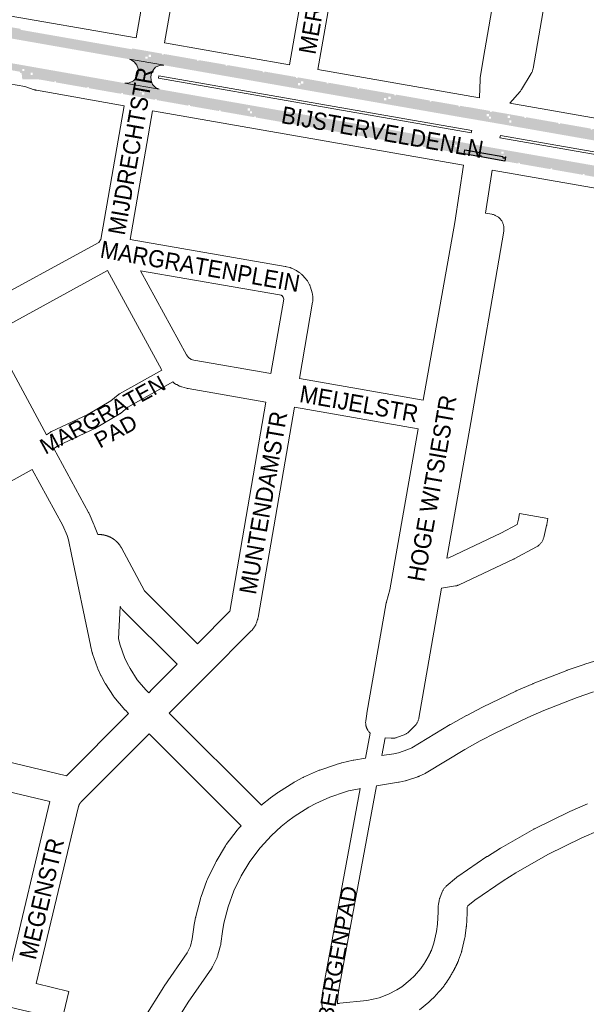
# Paper-space layout 'Layout1' of a CAD drawing. Header units: metres. Extents: x 123097 to 144122, y 392739 to 407589.
# Tile 81 of 256: x 127615 to 127870, y 399911 to 400354. Entities that reach past the tile are written whole.
import ezdxf
from ezdxf.enums import TextEntityAlignment as Align

# ---------------------------------------------------------------- set-up
doc = ezdxf.new("R2010")
doc.units = ezdxf.units.M
doc.header["$MEASUREMENT"] = 0
for name, color, linetype, lineweight in [('gs-anno-wegen algemeen tekst', 7, 'Continuous', 0), ('gs-knt-aanvullende hoofdweg', 7, 'Continuous', 0), ('gs-knt-fietspaden', 7, 'Continuous', 0), ('gs-knt-wegen algemeen', 7, 'Continuous', 0), ('ir-ARC-asfalt-hoofdwegen-te inspecteren', 5, 'Continuous', 0), ('ir-ARC-fietspaden naastliggend- te inspecteren', 1, 'Continuous', 0)]:
    doc.layers.add(name, color=color, linetype=linetype, lineweight=lineweight)
doc.styles.add('Style-Arial', font='arial.ttf')

psp = doc.layouts.get("Layout1")

# ---------------------------------------------------------------- hatches: boundary and pattern name
at = {"layer": 'ir-ARC-asfalt-hoofdwegen-te inspecteren', "linetype": 'Continuous', "lineweight": 13}
h = psp.add_hatch(color=5, dxfattribs=at)
h.paths.add_polyline_path([(127586.782, 400350.285, 0.8504518), (127586.769, 400351.201, -0.0366195), (127602.527, 400349.962), (127603.471, 400349.785), (127603.471, 400349.351), (127602.683, 400349.351), (127602.683, 400348.351), (127603.683, 400348.351), (127603.683, 400349.351), (127604.471, 400349.351), (127604.471, 400349.597), (127614.886, 400347.639), (127626.657, 400345.54), (127672.779, 400337.612), (127672.779, 400337.128), (127673.779, 400337.128), (127673.779, 400337.44), (127678.803, 400336.576), (127707.483, 400331.599), (127739.079, 400326.08), (127741.346, 400325.681), (127741.346, 400325.124), (127742.346, 400325.124), (127742.346, 400325.506), (127780.592, 400318.781), (127780.592, 400318.232), (127781.592, 400318.232), (127781.592, 400318.606), (127815.517, 400312.641), (127814.978, 400309.708), (127813.384, 400310.001), (127732.49, 400324.13), (127730.264, 400324.521), (127681.891, 400332.998), (127679.664, 400333.387), (127679.013, 400333.504), (127664.138, 400336.092), (127610.955, 400345.438), (127608.738, 400345.828), (127607.417, 400346.06), (127603.403, 400346.634), (127599.809, 400346.991), (127596.399, 400347.142), (127592.853, 400347.16), (127591.128, 400347.097), (127589.407, 400346.974), (127586.557, 400346.673), (127583.714, 400346.304), (127572.454, 400344.295), (127571.816, 400347.736), (127572.65, 400347.882), (127572.652, 400347.875), (127573.39, 400348.005), (127573.389, 400348.012), (127578.207, 400348.858), (127581.172, 400349.395)])
h.paths.add_polyline_path([(127671.333, 400336.272), (127671.333, 400337.272), (127672.333, 400337.272), (127672.333, 400336.272)], flags=16)
h.paths.add_polyline_path([(127778.657, 400317.626), (127778.657, 400318.626), (127779.657, 400318.626), (127779.657, 400317.626)], flags=16)
h.paths.add_polyline_path([(127739.971, 400324.335), (127739.971, 400325.335), (127740.971, 400325.335), (127740.971, 400324.335)], flags=16)
h = psp.add_hatch(color=5, dxfattribs=at)
h.paths.add_polyline_path([(127625.736, 400328.665, 0.0324086), (127621.307, 400329.091), (127620.691, 400329.097), (127620.691, 400330.018), (127619.691, 400330.018), (127619.691, 400329.106), (127615.755, 400329.144), (127615.72, 400329.436, 0.2853687), (127615.465, 400329.886), (127615.469, 400329.914), (127615.337, 400329.934, 0.0046228), (127615.328, 400329.936), (127614.863, 400330.006), (127614.932, 400330.468), (127583.4, 400336.067, 0.0433447), (127575.543, 400336.72), (127571.823, 400336.583), (127571.659, 400340.369), (127573.958, 400340.384), (127577.459, 400340.112), (127580.407, 400339.696), (127606.989, 400335.031), (127609.206, 400334.643), (127662.019, 400325.348, 0.0106399), (127662.259, 400325.332), (127677.504, 400322.602), (127677.342, 400322.682, 0.0084773), (127677.51, 400322.632), (127677.923, 400322.534), (127679.783, 400322.207), (127728.46, 400313.653), (127729.55, 400313.461), (127730.671, 400313.265), (127811.457, 400299.118), (127813.105, 400298.829), (127812.628, 400296.289), (127811.632, 400296.289), (127811.632, 400296.084), (127768.029, 400303.685), (127768.029, 400304.235), (127767.029, 400304.235), (127767.029, 400303.859), (127728.992, 400310.49), (127719.305, 400312.197), (127719.305, 400312.713), (127718.305, 400312.713), (127718.305, 400312.373), (127676.989, 400319.655), (127670.834, 400320.74), (127670.834, 400321.194), (127669.834, 400321.194), (127669.834, 400320.916), (127669.374, 400320.997)])
h.paths.add_polyline_path([(127582.195, 400336.647), (127581.207, 400336.803), (127581.363, 400337.791), (127582.351, 400337.635)], flags=16)
h.paths.add_polyline_path([(127615.97, 400330.759), (127615.97, 400331.759), (127616.97, 400331.759), (127616.97, 400330.759)], flags=16)
h.paths.add_polyline_path([(127668.686, 400321.54), (127668.686, 400322.54), (127669.686, 400322.54), (127669.686, 400321.54)], flags=16)
h.paths.add_polyline_path([(127810.441, 400296.636), (127810.441, 400297.636), (127811.441, 400297.636), (127811.441, 400296.636)], flags=16)
h.paths.add_polyline_path([(127765.807, 400304.342), (127765.807, 400305.342), (127766.807, 400305.342), (127766.807, 400304.342)], flags=16)
h.paths.add_polyline_path([(127717.285, 400312.942), (127717.285, 400313.942), (127718.285, 400313.942), (127718.285, 400312.942)], flags=16)
psp.add_hatch(color=5, dxfattribs=at).paths.add_polyline_path([(127662.043, 400325.371), (127677.504, 400322.602), (127675.85, 400323.425), (127674.59, 400324.775), (127673.883, 400326.482), (127673.82, 400328.328), (127673.882, 400328.75), (127673.944, 400329.173), (127674.603, 400331.022), (127675.924, 400332.474), (127677.703, 400333.305), (127679.664, 400333.387), (127679.013, 400333.504), (127664.138, 400336.092), (127664.672, 400335.913), (127666.277, 400334.937), (127667.458, 400333.475), (127668.075, 400331.701), (127668.057, 400329.822), (127667.317, 400327.914), (127665.928, 400326.41), (127664.084, 400325.521)], flags=0)
h = psp.add_hatch(color=5, dxfattribs=at)
h.paths.add_polyline_path([(127824.734, 400310.414), (127825.734, 400310.414), (127825.734, 400310.921), (127836.257, 400309.089), (127836.599, 400311.068), (127836.831, 400311.027), (127838.982, 400310.646), (127838.645, 400308.693), (127838.121, 400305.707), (127838.054, 400305.719), (127835.532, 400306.173), (127833.443, 400306.551), (127818.035, 400309.213), (127815.614, 400309.624), (127815.144, 400309.678), (127814.978, 400309.708), (127815.517, 400312.641), (127815.871, 400314.616), (127815.884, 400314.686), (127818.259, 400314.262), (127817.906, 400312.284), (127824.734, 400311.095)])
h.paths.add_polyline_path([(127825.75, 400309.324), (127826.75, 400309.324), (127826.75, 400310.324), (127825.75, 400310.324)], flags=16)
h.paths.add_polyline_path([(127834.869, 400307.545), (127835.869, 400307.545), (127835.869, 400308.545), (127834.869, 400308.545)], flags=16)
at = {"layer": 'ir-ARC-asfalt-hoofdwegen-te inspecteren', "linetype": 'Continuous', "lineweight": 13, "extrusion": (0, 0, -1)}
h = psp.add_hatch(color=5, dxfattribs=at)
h.paths.add_polyline_path([(-128047.677, 400270.697, 0.0054175), (-128062.736, 400266.936, 0.0077665), (-128078.416, 400262.71), (-128077.605, 400259.831), (-128073.499, 400260.988), (-128064.499, 400263.439, -0.0081341), (-128035.112, 400270.428), (-128034.915, 400270.489, -0.0096994), (-128005.84, 400276.361), (-128003.155, 400276.836), (-128000, 400277.387), (-127938.238, 400288.176), (-127909.704, 400293.142), (-127838.121, 400305.707), (-127838.645, 400308.693), (-127880.577, 400301.31), (-127880.577, 400300.791), (-127881.577, 400300.791), (-127881.577, 400301.134), (-127898.945, 400298.076), (-127932.05, 400292.316), (-127958.067, 400287.748), (-127984.137, 400283.227), (-128000, 400280.422), (-128005.597, 400279.432, 0.0054589), (-128024.388, 400275.76), (-128033.938, 400273.706), (-128043.497, 400271.68, 0.0011399), (-128046.677, 400270.935), (-128046.677, 400270.089), (-128047.677, 400270.089)])
h.paths.add_polyline_path([(-127926.015, 400292.052), (-127926.015, 400293.052), (-127925.015, 400293.052), (-127925.015, 400292.052)], flags=16)
h.paths.add_polyline_path([(-127968.223, 400284.986), (-127968.223, 400285.986), (-127967.223, 400285.986), (-127967.223, 400284.986)], flags=16)
h.paths.add_polyline_path([(-127885.001, 400299.324), (-127885.001, 400300.324), (-127884.001, 400300.324), (-127884.001, 400299.324)], flags=16)
h.paths.add_polyline_path([(-128005.902, 400278.259), (-128005.902, 400279.259), (-128004.902, 400279.259), (-128004.902, 400278.259)], flags=16)
at = {"layer": 'ir-ARC-asfalt-hoofdwegen-te inspecteren', "linetype": 'Continuous', "lineweight": 13}
h = psp.add_hatch(color=5, dxfattribs=at)
h.paths.add_polyline_path([(127835.276, 400289.814), (127834.384, 400289.974), (127832.916, 400290.238), (127833.262, 400292.166), (127833.008, 400292.211), (127833.008, 400292.692), (127832.008, 400292.692), (127832.008, 400292.389), (127814.945, 400295.417), (127814.627, 400293.513), (127812.223, 400293.913), (127812.453, 400295.289), (127812.632, 400295.289), (127812.632, 400296.289), (127812.628, 400296.289), (127813.105, 400298.829), (127813.635, 400298.73), (127815.691, 400298.347), (127831.62, 400295.542), (127833.592, 400295.192), (127836.083, 400294.749), (127836.143, 400294.738), (127835.62, 400291.77)])
h.paths.add_polyline_path([(127831.33, 400293.57), (127831.33, 400294.57), (127832.33, 400294.57), (127832.33, 400293.57)], flags=16)
h = psp.add_hatch(color=5, dxfattribs=at)
h.paths.add_polyline_path([(128044.84, 400253.778, 0.0036527), (128033.56, 400256.388, 0.0094071), (128005.404, 400262.086), (128005.319, 400262.101), (128005.319, 400262.595), (128004.319, 400262.595), (128004.319, 400262.277), (128000, 400263.035), (127965.628, 400269.071), (127965.628, 400269.582), (127964.628, 400269.582), (127964.628, 400269.247), (127922.827, 400276.587), (127922.827, 400276.946), (127921.827, 400276.946), (127921.827, 400276.763), (127921.536, 400276.814), (127882.073, 400283.684), (127882.073, 400284.184), (127881.073, 400284.184), (127881.073, 400283.858), (127835.62, 400291.77), (127836.143, 400294.738), (127907.606, 400282.234, 0.0316685), (127909.356, 400281.988), (127935.454, 400277.404, 0.0078397), (127935.918, 400277.309), (128000, 400266.072), (128001.201, 400265.861), (128003.926, 400265.383), (128005.892, 400265.038, -0.0104696), (128034.145, 400259.308, -0.0089397), (128063.355, 400252.196), (128076.162, 400248.702), (128075.281, 400245.762), (128062.685, 400249.293, 0.0054806), (128045.84, 400253.539), (128045.84, 400254.141), (128044.84, 400254.141)])
h.paths.add_polyline_path([(127963.205, 400269.938), (127963.205, 400270.938), (127964.205, 400270.938), (127964.205, 400269.938)], flags=16)
h.paths.add_polyline_path([(127877.922, 400284.772), (127877.922, 400285.772), (127878.922, 400285.772), (127878.922, 400284.772)], flags=16)
h.paths.add_polyline_path([(127920.462, 400277.929), (127920.462, 400278.929), (127921.462, 400278.929), (127921.462, 400277.929)], flags=16)
h.paths.add_polyline_path([(128001.655, 400263.303), (128001.655, 400264.303), (128002.655, 400264.303), (128002.655, 400263.303)], flags=16)
h.paths.add_polyline_path([(128042.029, 400254.953), (128042.029, 400255.953), (128043.029, 400255.953), (128043.029, 400254.953)], flags=16)
at = {"layer": 'ir-ARC-fietspaden naastliggend- te inspecteren', "linetype": 'Continuous', "lineweight": 30}
h = psp.add_hatch(color=1, dxfattribs=at)
h.paths.add_polyline_path([(127602.527, 400349.962, 0.0366195), (127586.769, 400351.201), (127586.872, 400353.36), (127586.938, 400353.361), (127589.293, 400353.381), (127594.223, 400353.128), (127595.07, 400353.085), (127596.604, 400352.908), (127601.709, 400352.106), (127601.929, 400352.071), (127603.536, 400351.789), (127615.216, 400349.748), (127615.161, 400349.329), (127665.332, 400340.557), (127665.401, 400340.952), (127679.185, 400338.535), (127678.816, 400338.6), (127678.747, 400338.206), (127679.485, 400338.076), (127679.554, 400338.47), (127679.185, 400338.535), (127685.648, 400337.428), (127692.131, 400336.277), (127695.127, 400335.734), (127702.082, 400334.544), (127704.063, 400334.206), (127707.458, 400333.604), (127707.388, 400333.211), (127708.126, 400333.08), (127708.196, 400333.473), (127711.533, 400332.882), (127719.29, 400331.533), (127720.311, 400331.356), (127727.763, 400330.049), (127729.762, 400329.703), (127739.042, 400328.096), (127738.974, 400327.702), (127739.713, 400327.574), (127739.781, 400327.967), (127751.286, 400325.936), (127752.756, 400325.677), (127752.882, 400325.655), (127752.813, 400325.262), (127753.552, 400325.132), (127753.621, 400325.526), (127760.225, 400324.37), (127768.214, 400322.954), (127768.973, 400322.82), (127776.441, 400321.52), (127778.456, 400321.162), (127783.305, 400320.301), (127783.235, 400319.907), (127783.973, 400319.776), (127784.043, 400320.169), (127783.674, 400320.235), (127786.309, 400319.807), (127793.799, 400318.481), (127795.787, 400318.124), (127799.542, 400317.45), (127799.173, 400317.516), (127799.102, 400317.123), (127799.84, 400316.99), (127799.911, 400317.384), (127799.542, 400317.45), (127803.127, 400316.837), (127804.181, 400316.657), (127811.646, 400315.356), (127812.008, 400315.293), (127811.939, 400314.899), (127812.677, 400314.769), (127812.746, 400315.163), (127815.871, 400314.616), (127815.517, 400312.641), (127781.592, 400318.606), (127781.592, 400319.232), (127780.592, 400319.232), (127780.592, 400318.781), (127742.346, 400325.506), (127742.346, 400326.124), (127741.346, 400326.124), (127741.346, 400325.681), (127739.079, 400326.08), (127707.483, 400331.599), (127678.803, 400336.576), (127673.779, 400337.44), (127673.779, 400338.128), (127672.779, 400338.128), (127672.779, 400337.612), (127626.657, 400345.54), (127614.886, 400347.639), (127604.471, 400349.597), (127604.471, 400350.351), (127603.471, 400350.351), (127603.471, 400349.785)])
h.paths.add_polyline_path([(127724.749, 400330.171), (127724.011, 400330.301), (127724.08, 400330.695), (127724.818, 400330.565)], flags=16)
h.paths.add_polyline_path([(127695.182, 400335.314), (127694.444, 400335.449), (127694.516, 400335.842), (127695.254, 400335.708)], flags=16)
h.paths.add_polyline_path([(127767.345, 400322.7), (127766.607, 400322.831), (127766.677, 400323.225), (127767.415, 400323.093)], flags=16)
h = psp.add_hatch(color=1, dxfattribs=at)
h.paths.add_polyline_path([(127625.385, 400326.692, 0.0444844), (127621.157, 400327.124), (127617.671, 400327.093), (127617.67, 400327.099), (127617.551, 400327.092), (127617.546, 400327.092), (127616.134, 400327.009), (127616.009, 400326.995), (127615.755, 400329.144), (127619.691, 400329.106), (127619.691, 400329.018), (127620.691, 400329.018), (127620.691, 400329.097), (127621.307, 400329.091, -0.0324086), (127625.736, 400328.665), (127669.374, 400320.997), (127669.834, 400320.916), (127669.834, 400320.194), (127670.834, 400320.194), (127670.834, 400320.74), (127676.989, 400319.655), (127718.305, 400312.373), (127718.305, 400311.713), (127719.305, 400311.713), (127719.305, 400312.197), (127728.992, 400310.49), (127767.029, 400303.859), (127767.029, 400303.235), (127768.029, 400303.235), (127768.029, 400303.685), (127811.632, 400296.084), (127811.632, 400295.289), (127812.453, 400295.289), (127812.223, 400293.913), (127809.615, 400294.348), (127809.597, 400294.351), (127809.717, 400294.331), (127809.783, 400294.726), (127809.043, 400294.849), (127808.979, 400294.465), (127807.875, 400294.667), (127796.049, 400296.715), (127796.118, 400297.109), (127795.379, 400297.237), (127795.311, 400296.844), (127790.531, 400297.686), (127782.415, 400299.114), (127780.426, 400299.464), (127764.271, 400302.293), (127764.34, 400302.686), (127763.602, 400302.816), (127763.533, 400302.422), (127763.058, 400302.505), (127754.807, 400303.944), (127753.024, 400304.255), (127735.731, 400307.298), (127733.442, 400307.702), (127727.329, 400308.779), (127725.441, 400309.112), (127708.15, 400312.167), (127706.137, 400312.512), (127705.105, 400312.689), (127705.176, 400313.082), (127704.438, 400313.215), (127704.367, 400312.822), (127705.034, 400312.701), (127699.993, 400313.565), (127698.168, 400313.877), (127680.815, 400316.944), (127678.815, 400317.296), (127676.408, 400317.72), (127676.477, 400318.113), (127675.738, 400318.243), (127675.669, 400317.851), (127675.196, 400317.934), (127663.265, 400320.06), (127660.815, 400320.497), (127661.184, 400320.431), (127661.254, 400320.825), (127660.516, 400320.957), (127660.446, 400320.563), (127660.815, 400320.497), (127659.546, 400320.706), (127657.516, 400321.041), (127645.536, 400323.149), (127645.905, 400323.084), (127645.975, 400323.478), (127645.236, 400323.608), (127645.167, 400323.214), (127645.536, 400323.149), (127640.159, 400324.074), (127632, 400325.509), (127629.16, 400326.006)])
h.paths.add_polyline_path([(127631.124, 400325.663), (127630.386, 400325.793), (127630.455, 400326.187), (127631.194, 400326.057)], flags=16)
h.paths.add_polyline_path([(127691.316, 400315.094), (127690.578, 400315.226), (127690.648, 400315.619), (127691.386, 400315.488)], flags=16)
h.paths.add_polyline_path([(127780.113, 400299.519), (127779.375, 400299.649), (127779.444, 400300.043), (127780.183, 400299.913)], flags=16)
h.paths.add_polyline_path([(127735.648, 400307.313), (127734.91, 400307.443), (127734.979, 400307.837), (127735.718, 400307.707)], flags=16)
h.paths.add_polyline_path([(127720.95, 400309.91), (127720.212, 400310.042), (127720.282, 400310.435), (127721.02, 400310.304)], flags=16)
h.paths.add_polyline_path([(127749.471, 400304.886), (127748.733, 400305.016), (127748.803, 400305.41), (127749.541, 400305.279)], flags=16)
h = psp.add_hatch(color=1, dxfattribs=at)
h.paths.add_polyline_path([(127836.257, 400309.089), (127825.734, 400310.921), (127825.734, 400311.414), (127824.734, 400311.414), (127824.734, 400311.095), (127817.906, 400312.284), (127818.259, 400314.262), (127821.103, 400313.754), (127826.268, 400312.865), (127826.201, 400312.471), (127826.94, 400312.344), (127827.007, 400312.738), (127833.061, 400311.696), (127836.599, 400311.068)])
h.paths.add_polyline_path([(127834.196, 400309.701), (127834.196, 400310.701), (127835.196, 400310.701), (127835.196, 400309.701)], flags=16)
at = {"layer": 'ir-ARC-fietspaden naastliggend- te inspecteren', "linetype": 'Continuous', "lineweight": 30, "extrusion": (0, 0, -1)}
h = psp.add_hatch(color=1, dxfattribs=at)
h.paths.add_polyline_path([(-128052.878, 400271.449, 0.0025793), (-128063.236, 400268.855), (-128066.59, 400267.976), (-128066.491, 400267.596), (-128067.217, 400267.408), (-128067.316, 400267.786), (-128071.094, 400266.796), (-128077.269, 400265.126), (-128077.166, 400264.744), (-128077.89, 400264.548), (-128077.993, 400264.93), (-128078.938, 400264.674), (-128078.935, 400264.661), (-128078.416, 400262.71, -0.0077665), (-128062.736, 400266.936, -0.0054175), (-128047.677, 400270.697), (-128047.677, 400271.089), (-128046.677, 400271.089), (-128046.677, 400270.935, -0.0011399), (-128043.497, 400271.68), (-128033.938, 400273.706), (-128024.388, 400275.76, -0.0054589), (-128005.597, 400279.432), (-128000, 400280.422), (-127984.137, 400283.227), (-127958.067, 400287.748), (-127932.05, 400292.316), (-127898.945, 400298.076), (-127881.577, 400301.134), (-127881.577, 400301.791), (-127880.577, 400301.791), (-127880.577, 400301.31), (-127838.645, 400308.693), (-127838.982, 400310.646), (-127841.771, 400310.143), (-127841.7, 400309.75), (-127842.438, 400309.617), (-127842.509, 400310.01), (-127842.625, 400309.989), (-127850.141, 400308.664), (-127852.143, 400308.313), (-127857.631, 400307.35), (-127864.831, 400306.09), (-127866.829, 400305.74), (-127871.545, 400304.913), (-127874.527, 400304.39), (-127882.03, 400303.08), (-127883.045, 400302.915), (-127890.559, 400301.58), (-127894.526, 400300.884), (-127899.525, 400300.008), (-127901.501, 400299.663), (-127901.435, 400299.275), (-127902.174, 400299.149), (-127902.24, 400299.534), (-127909.401, 400298.285), (-127913.538, 400297.559), (-127916.208, 400297.091), (-127916.139, 400296.697), (-127916.877, 400296.567), (-127916.946, 400296.961), (-127918.382, 400296.709), (-127931.905, 400294.359), (-127931.836, 400293.965), (-127932.575, 400293.837), (-127932.643, 400294.231), (-127934.52, 400293.904), (-127939.162, 400293.087), (-127944.12, 400292.214), (-127948.757, 400291.43), (-127949.798, 400291.257), (-127957.239, 400289.954), (-127958.067, 400289.811), (-127958, 400289.418), (-127958.739, 400289.292), (-127958.806, 400289.682), (-127959.259, 400289.604), (-127967.711, 400288.116), (-127971.243, 400287.491), (-127971.173, 400287.097), (-127971.912, 400286.967), (-127971.981, 400287.361), (-127971.612, 400287.426), (-127975.201, 400286.814), (-127977.213, 400286.458), (-127984.902, 400285.099), (-127997.363, 400282.956), (-127996.993, 400283.02), (-127996.926, 400282.625), (-127997.665, 400282.498), (-127997.732, 400282.889), (-127998.886, 400282.68), (-128000, 400282.478), (-128006.017, 400281.389), (-128010.819, 400280.468), (-128013.062, 400280.038), (-128012.988, 400279.652), (-128013.724, 400279.51), (-128013.799, 400279.897), (-128015.471, 400279.576), (-128022.934, 400278.086), (-128024.836, 400277.706), (-128025.224, 400277.625), (-128025.144, 400277.235), (-128025.879, 400277.084), (-128025.959, 400277.472), (-128031.644, 400276.287), (-128036.849, 400275.168), (-128038.528, 400274.798), (-128038.444, 400274.409), (-128039.176, 400274.249), (-128039.26, 400274.636), (-128042.048, 400274.021), (-128042.356, 400273.952), (-128044.068, 400273.567, 0.0020715), (-128052.407, 400271.565), (-128052.149, 400271.627), (-128052.056, 400271.238), (-128052.785, 400271.063)])
h.paths.add_polyline_path([(-127924.672, 400294.231), (-127924.672, 400295.231), (-127923.672, 400295.231), (-127923.672, 400294.231)], flags=16)
h.paths.add_polyline_path([(-127945.786, 400291.515), (-127945.855, 400291.909), (-127945.117, 400292.039), (-127945.047, 400291.645)], flags=16)
h.paths.add_polyline_path([(-127984.758, 400284.716), (-127984.827, 400285.11), (-127984.089, 400285.24), (-127984.019, 400284.846)], flags=16)
h.paths.add_polyline_path([(-127966.866, 400286.778), (-127966.866, 400287.778), (-127965.866, 400287.778), (-127965.866, 400286.778)], flags=16)
h.paths.add_polyline_path([(-127887.227, 400301.766), (-127887.297, 400302.159), (-127886.559, 400302.291), (-127886.489, 400301.897)], flags=16)
h.paths.add_polyline_path([(-127857.683, 400306.934), (-127857.752, 400307.328), (-127857.014, 400307.458), (-127856.945, 400307.064)], flags=16)
h.paths.add_polyline_path([(-127872.162, 400304.398), (-127872.231, 400304.792), (-127871.493, 400304.922), (-127871.424, 400304.528)], flags=16)
h.paths.add_polyline_path([(-128005.152, 400280.009), (-128005.152, 400281.009), (-128004.152, 400281.009), (-128004.152, 400280.009)], flags=16)
h.paths.add_polyline_path([(-128047.301, 400271.453), (-128047.301, 400272.453), (-128046.301, 400272.453), (-128046.301, 400271.453)], flags=16)
psp.add_hatch(color=1, dxfattribs=at).paths.add_polyline_path([(-127819.412, 400292.658), (-127814.627, 400293.513), (-127814.945, 400295.417), (-127832.008, 400292.389), (-127832.008, 400291.692), (-127833.008, 400291.692), (-127833.008, 400292.211), (-127833.262, 400292.166), (-127832.916, 400290.238), (-127823.788, 400291.876), (-127822.304, 400292.141), (-127822.374, 400292.535), (-127821.636, 400292.667), (-127821.566, 400292.273)], flags=0)
h = psp.add_hatch(color=1, dxfattribs=at)
h.paths.add_polyline_path([(-128005.404, 400262.086, 0.0094071), (-128033.56, 400256.388, 0.0036527), (-128044.84, 400253.778), (-128044.84, 400253.141), (-128045.84, 400253.141), (-128045.84, 400253.539, 0.0054806), (-128062.685, 400249.293), (-128075.281, 400245.762), (-128074.728, 400243.918), (-128074.12, 400244.098), (-128074.233, 400244.482), (-128073.514, 400244.695), (-128073.4, 400244.312), (-128073.76, 400244.205), (-128071.548, 400244.783), (-128059.459, 400248.079), (-128050.194, 400250.418), (-128047.643, 400251.063), (-128048.007, 400250.971), (-128048.105, 400251.359), (-128047.377, 400251.543), (-128047.279, 400251.155), (-128047.643, 400251.063), (-128042.667, 400252.226), (-128040.76, 400252.672), (-128035.171, 400253.979), (-128033.004, 400254.486), (-128033.369, 400254.401), (-128033.46, 400254.79), (-128032.73, 400254.961), (-128032.639, 400254.571), (-128033.004, 400254.486), (-128029.256, 400255.273), (-128020.89, 400257.03), (-128018.547, 400257.522), (-128018.629, 400257.913), (-128017.895, 400258.068), (-128017.813, 400257.676), (-128018.18, 400257.599), (-128013.605, 400258.485), (-128005.058, 400260.142), (-128002.725, 400260.57), (-128003.095, 400260.51), (-128003.159, 400260.905), (-128002.418, 400261.025), (-128002.356, 400260.635), (-128000, 400261.048), (-127999.127, 400261.201), (-127988.971, 400262.981), (-127989.041, 400263.374), (-127988.302, 400263.504), (-127988.233, 400263.11), (-127981.757, 400264.253), (-127973.908, 400265.624), (-127967.002, 400266.826), (-127959.083, 400268.204), (-127959.452, 400268.14), (-127959.521, 400268.534), (-127958.782, 400268.662), (-127958.714, 400268.268), (-127959.083, 400268.204), (-127958.07, 400268.363), (-127951.16, 400269.584), (-127945.543, 400270.602), (-127945.614, 400270.996), (-127944.876, 400271.129), (-127944.805, 400270.736), (-127945.174, 400270.669), (-127942.601, 400271.113), (-127937.154, 400272.053), (-127930.51, 400273.203), (-127930.578, 400273.594), (-127929.839, 400273.722), (-127929.771, 400273.331), (-127926.804, 400273.844), (-127916.655, 400275.606), (-127907.49, 400277.188), (-127900.966, 400278.324), (-127900.103, 400278.48), (-127898.365, 400278.803), (-127898.734, 400278.735), (-127898.807, 400279.128), (-127898.069, 400279.265), (-127897.996, 400278.871), (-127898.365, 400278.803), (-127887.67, 400280.689), (-127884.24, 400281.269), (-127877.764, 400282.398), (-127876.816, 400282.551), (-127870.424, 400283.686), (-127867.885, 400284.137), (-127862.837, 400285.021), (-127857.134, 400286.02), (-127848.661, 400287.498), (-127842.746, 400288.526), (-127837.809, 400289.381), (-127835.276, 400289.814), (-127835.62, 400291.77), (-127881.073, 400283.858), (-127881.073, 400283.184), (-127882.073, 400283.184), (-127882.073, 400283.684), (-127921.536, 400276.814), (-127921.827, 400276.763), (-127921.827, 400275.946), (-127922.827, 400275.946), (-127922.827, 400276.587), (-127964.628, 400269.247), (-127964.628, 400268.582), (-127965.628, 400268.582), (-127965.628, 400269.071), (-128000, 400263.035), (-128004.319, 400262.277), (-128004.319, 400261.595), (-128005.319, 400261.595), (-128005.319, 400262.101)])
h.paths.add_polyline_path([(-127974.043, 400265.6), (-127974.112, 400265.994), (-127973.373, 400266.124), (-127973.305, 400265.73)], flags=16)
h.paths.add_polyline_path([(-127912.542, 400276.321), (-127912.611, 400276.715), (-127911.872, 400276.843), (-127911.804, 400276.449)], flags=16)
h.paths.add_polyline_path([(-127868.744, 400283.985), (-127868.814, 400284.379), (-127868.076, 400284.511), (-127868.006, 400284.117)], flags=16)
h.paths.add_polyline_path([(-127839.73, 400289.051), (-127839.799, 400289.445), (-127839.06, 400289.573), (-127838.992, 400289.179)], flags=16)
h.paths.add_polyline_path([(-127883.836, 400281.34), (-127883.905, 400281.734), (-127883.166, 400281.862), (-127883.098, 400281.468)], flags=16)
h.paths.add_polyline_path([(-127854.203, 400286.533), (-127854.272, 400286.927), (-127853.534, 400287.057), (-127853.465, 400286.663)], flags=16)
h.paths.add_polyline_path([(-128062.361, 400247.288), (-128062.466, 400247.674), (-128061.742, 400247.872), (-128061.637, 400247.486)], flags=16)

# ---------------------------------------------------------------- linework, layer by layer
at = {"layer": 'gs-knt-aanvullende hoofdweg', "color": 7, "linetype": 'Continuous', "flags": 128}
for points in [[(127598.592, 400357.339), (127599.554, 400357.296), (127599.875, 400357.274), (127600.198, 400357.239), (127602.744, 400356.904), (127603.055, 400356.856), (127603.058, 400356.856), (127667.101, 400345.68)], [(127679.927, 400343.442), (127736.063, 400333.646)], [(127661.756, 400315.118), (127622.428, 400322.119), (127622.151, 400322.174), (127622.059, 400322.195), (127621.876, 400322.239), (127621.695, 400322.288), (127621.604, 400322.314), (127621.336, 400322.4), (127617.061, 400323.847), (127585.931, 400329.296)], [(127748.888, 400331.405), (127821.553, 400318.688)], [(127677.166, 400327.651), (127817.74, 400303.066), (127818.049, 400304.053), (127739.887, 400317.732), (127677.34, 400328.646), (127677.166, 400327.651)], [(127835.084, 400316.32), (127919.733, 400301.516)], [(127814.38, 400288.406), (127674.577, 400312.856)], [(127830.675, 400300.804), (127916.587, 400285.779), (127916.809, 400286.779), (127830.984, 400301.79), (127830.675, 400300.804)], [(127913.905, 400271), (127827.207, 400286.163)]]:
    psp.add_lwpolyline(points, dxfattribs=at)
at = {"layer": 'gs-knt-fietspaden', "color": 7, "linetype": 'Continuous', "flags": 128}
for points in [[(127626.817, 400167.223), (127628.607, 400168.435), (127628.724, 400168.511), (127628.843, 400168.582), (127628.966, 400168.648), (127629.091, 400168.71), (127645.422, 400176.327), (127655.758, 400182.425), (127659.08, 400185.234), (127659.211, 400185.34), (127659.347, 400185.439), (127659.488, 400185.532), (127659.633, 400185.618), (127678.716, 400196.285)], [(127683.621, 400190.985), (127663.354, 400179.655), (127660.063, 400176.873), (127659.948, 400176.779), (127659.829, 400176.691), (127659.707, 400176.608), (127659.581, 400176.53), (127648.842, 400170.195), (127648.695, 400170.112), (127648.543, 400170.037), (127632.312, 400162.466), (127630.177, 400161.02)], [(127770.329, 400021.819), (127772.402, 400033.036)], [(127779.172, 400031.043), (127777.688, 400023.008)], [(127750.941, 399909.214), (127750.734, 399910.628), (127750.716, 399910.772), (127750.704, 399910.916), (127750.698, 399911.06), (127750.698, 399911.204), (127750.769, 399914.837), (127750.775, 399914.988), (127750.788, 399915.14), (127750.807, 399915.29), (127751.493, 399919.848), (127751.512, 399919.964), (127767.809, 400008.177)], [(127775.178, 400009.424), (127758.426, 399918.746), (127757.783, 399914.471), (127757.723, 399911.431)]]:
    psp.add_lwpolyline(points, dxfattribs=at)
at = {"layer": 'gs-knt-wegen algemeen', "color": 7, "linetype": 'Continuous', "flags": 128}
for points in [[(127821.553, 400318.688), (127821.573, 400318.816), (127821.766, 400327.025), (127821.779, 400327.317), (127821.806, 400327.608), (127821.845, 400327.898), (127823.253, 400336.717), (127823.269, 400336.812), (127833.854, 400397.359), (127851.416, 400497.812), (127862.094, 400558.972)], [(127872.791, 400487.471), (127856.35, 400393.427), (127845.594, 400331.904), (127845.535, 400331.608), (127845.462, 400331.315), (127845.376, 400331.025), (127845.277, 400330.74), (127845.164, 400330.46), (127845.039, 400330.186), (127844.901, 400329.917), (127844.751, 400329.655), (127840.429, 400322.511), (127840.271, 400322.263), (127840.101, 400322.021), (127839.921, 400321.788), (127839.731, 400321.563), (127835.084, 400316.32)], [(127667.101, 400345.68), (127678.963, 400413.551)], [(127691.996, 400413.611), (127691.956, 400412.601), (127691.938, 400412.312), (127691.907, 400412.024), (127691.864, 400411.742), (127691.864, 400411.738), (127691.863, 400411.734), (127679.927, 400343.442)], [(127736.063, 400333.646), (127748.388, 400404.027), (127738.34, 400405.557), (127738.205, 400405.579), (127691.996, 400413.611)], [(127762.216, 400408.569), (127762.201, 400408.454), (127761.446, 400403.136), (127761.413, 400402.927), (127748.888, 400331.405)], [(127596.084, 400224.125), (127650.143, 400253.568), (127650.341, 400253.672), (127651.215, 400254.902), (127651.248, 400255.108), (127661.756, 400315.118)], [(127674.577, 400312.856), (127664.456, 400255.052)], [(127796.25, 400182.724), (127810.371, 400262.638), (127814.38, 400288.406)], [(127827.207, 400286.163), (127824.206, 400266.871), (127827.118, 400266.355), (127827.43, 400266.292), (127827.739, 400266.214), (127828.044, 400266.121), (127828.343, 400266.013), (127828.637, 400265.89), (127828.925, 400265.753), (127829.205, 400265.602), (127829.478, 400265.438), (127829.743, 400265.26), (127829.998, 400265.07), (127830.244, 400264.868), (127830.48, 400264.653), (127830.705, 400264.428), (127830.918, 400264.192), (127831.12, 400263.945), (127831.309, 400263.689), (127831.486, 400263.424), (127831.65, 400263.151), (127831.8, 400262.87), (127831.936, 400262.582), (127832.058, 400262.288), (127832.165, 400261.988), (127832.258, 400261.683), (127832.335, 400261.374), (127832.397, 400261.062), (127832.444, 400260.747), (127832.476, 400260.43), (127832.492, 400260.112), (127832.492, 400259.793), (127832.477, 400259.475), (127832.446, 400259.158), (127832.4, 400258.843), (127817.619, 400172.787), (127817.614, 400172.758), (127806.867, 400111.827)], [(127664.456, 400255.052), (127734.18, 400242.938), (127734.486, 400242.877), (127734.79, 400242.801), (127736.344, 400242.374), (127736.612, 400242.295), (127736.876, 400242.203), (127737.136, 400242.101), (127737.392, 400241.987), (127738.571, 400241.432), (127738.795, 400241.321), (127739.015, 400241.202), (127739.226, 400241.076), (127739.229, 400241.074), (127739.233, 400241.071)], [(127654.335, 400241.025), (127602.272, 400212.67)], [(127678.716, 400196.285), (127678.669, 400196.359), (127678.52, 400196.618), (127654.335, 400241.025)], [(127693.105, 400200.765), (127727.749, 400194.729), (127733.538, 400228.257), (127733.286, 400229.111), (127732.613, 400229.838), (127732.572, 400229.866), (127732.354, 400229.968), (127731.642, 400230.164), (127669.163, 400241.019), (127689.739, 400203.24), (127690.652, 400202.005), (127690.76, 400201.922), (127691.687, 400201.206), (127691.873, 400201.116), (127693.099, 400200.766), (127693.102, 400200.766), (127693.105, 400200.765)], [(127739.233, 400241.071), (127739.44, 400240.938), (127740.52, 400240.209), (127740.764, 400240.036), (127741, 400239.852), (127741.227, 400239.657), (127741.445, 400239.452), (127741.653, 400239.238), (127743.419, 400237.332), (127743.618, 400237.107), (127743.806, 400236.873), (127743.983, 400236.631), (127744.149, 400236.381), (127744.304, 400236.124), (127744.948, 400234.991), (127745.09, 400234.727), (127745.219, 400234.458), (127745.336, 400234.182), (127745.441, 400233.902), (127745.532, 400233.616), (127746.267, 400231.125), (127746.345, 400230.836), (127746.41, 400230.544), (127746.461, 400230.249), (127746.499, 400229.951), (127746.522, 400229.653), (127746.596, 400228.352), (127746.607, 400228.055), (127746.603, 400227.759), (127746.586, 400227.463), (127746.556, 400227.168), (127746.512, 400226.875), (127740.575, 400192.488)], [(127602.272, 400212.67), (127626.817, 400167.223)], [(127740.575, 400192.488), (127796.25, 400182.724)], [(127725.53, 400181.9), (127690.53, 400187.998), (127690.306, 400188.041), (127690.083, 400188.092), (127689.863, 400188.15), (127687.761, 400188.749), (127687.491, 400188.832), (127687.226, 400188.927), (127686.964, 400189.033), (127686.708, 400189.151), (127685.405, 400189.782), (127685.165, 400189.904), (127684.93, 400190.036), (127684.702, 400190.178), (127684.479, 400190.329), (127684.263, 400190.489), (127683.621, 400190.985)], [(127738.356, 400179.658), (127721.965, 400085.061), (127721.919, 400084.819), (127721.863, 400084.579), (127721.798, 400084.341), (127721.724, 400084.106), (127721.236, 400082.648), (127721.14, 400082.379), (127721.031, 400082.114), (127720.911, 400081.854), (127720.78, 400081.6), (127720.638, 400081.352), (127720.485, 400081.11), (127720.321, 400080.876), (127719.418, 400079.639), (127719.266, 400079.439), (127719.107, 400079.245), (127718.94, 400079.058), (127718.766, 400078.877), (127699.413, 400059.5), (127683.602, 400043.668), (127682.078, 400042.073)], [(127694.799, 400073.304), (127709.198, 400087.722), (127709.21, 400087.737), (127709.221, 400087.77), (127725.53, 400181.9)], [(127793.981, 400169.903), (127738.356, 400179.658)], [(127772.402, 400033.036), (127772.326, 400033.106), (127772.286, 400033.145), (127772.102, 400033.333), (127772.063, 400033.375), (127771.889, 400033.572), (127771.853, 400033.615), (127771.688, 400033.82), (127771.654, 400033.865), (127771.5, 400034.078), (127771.468, 400034.125), (127771.324, 400034.345), (127771.294, 400034.393), (127771.162, 400034.62), (127771.134, 400034.67), (127771.013, 400034.903), (127770.988, 400034.954), (127770.879, 400035.193), (127770.856, 400035.245), (127770.758, 400035.489), (127770.739, 400035.542), (127770.653, 400035.791), (127770.636, 400035.844), (127770.562, 400036.097), (127770.548, 400036.152), (127770.487, 400036.408), (127770.475, 400036.463), (127770.427, 400036.722), (127770.418, 400036.777), (127770.382, 400037.038), (127770.376, 400037.094), (127770.353, 400037.356), (127770.35, 400037.412), (127770.34, 400037.675), (127770.339, 400037.732), (127770.342, 400037.995), (127770.344, 400038.051), (127770.36, 400038.314), (127770.365, 400038.37), (127770.394, 400038.632), (127770.8, 400041.738), (127770.845, 400042.028), (127779.617, 400091.599), (127779.668, 400091.858), (127779.73, 400092.115), (127781.155, 400097.552), (127793.981, 400169.903)], [(127630.177, 400161.02), (127645.766, 400132.354), (127645.902, 400132.091), (127646.025, 400131.821), (127648.182, 400126.818), (127648.273, 400126.598), (127648.355, 400126.373), (127648.429, 400126.147), (127649.917, 400122.365), (127650.013, 400122.369), (127650.117, 400122.373), (127650.221, 400122.375), (127650.324, 400122.377), (127650.427, 400122.377), (127650.531, 400122.377), (127650.635, 400122.376), (127650.738, 400122.374), (127650.841, 400122.371), (127650.945, 400122.367), (127651.049, 400122.362), (127651.151, 400122.356), (127651.255, 400122.349), (127651.358, 400122.341), (127651.462, 400122.333), (127651.564, 400122.323), (127651.667, 400122.313), (127651.77, 400122.301), (127651.873, 400122.289), (127651.975, 400122.276), (127652.078, 400122.261), (127652.181, 400122.246), (127652.283, 400122.23), (127652.384, 400122.213), (127652.487, 400122.195), (127652.589, 400122.177), (127652.691, 400122.157), (127652.791, 400122.136), (127652.893, 400122.115), (127652.994, 400122.092), (127653.095, 400122.069), (127653.195, 400122.045), (127653.296, 400122.02), (127653.396, 400121.994), (127653.496, 400121.967), (127653.595, 400121.939), (127653.695, 400121.91), (127653.794, 400121.88), (127653.894, 400121.85), (127653.991, 400121.819), (127654.09, 400121.786), (127654.188, 400121.753), (127654.286, 400121.719), (127654.383, 400121.684), (127654.48, 400121.648), (127654.577, 400121.611), (127654.674, 400121.574), (127654.769, 400121.536), (127654.865, 400121.496), (127654.961, 400121.456), (127655.056, 400121.415), (127655.15, 400121.373), (127655.245, 400121.33), (127655.339, 400121.287), (127655.433, 400121.242), (127655.525, 400121.197), (127655.618, 400121.151), (127655.711, 400121.104), (127655.803, 400121.056), (127655.893, 400121.008), (127655.985, 400120.959), (127656.075, 400120.908), (127656.166, 400120.857), (127656.255, 400120.806), (127656.344, 400120.753), (127656.433, 400120.7), (127656.521, 400120.645), (127656.608, 400120.591), (127656.696, 400120.535), (127656.783, 400120.478), (127656.869, 400120.421), (127656.954, 400120.363), (127657.039, 400120.304), (127657.124, 400120.244), (127657.208, 400120.184), (127657.291, 400120.123), (127657.374, 400120.061), (127657.457, 400119.998), (127657.539, 400119.934), (127657.62, 400119.871), (127657.701, 400119.806), (127657.781, 400119.74), (127657.861, 400119.674), (127657.939, 400119.607), (127658.017, 400119.539), (127658.095, 400119.471), (127658.173, 400119.401), (127658.248, 400119.332), (127658.324, 400119.261), (127658.4, 400119.19), (127658.474, 400119.118), (127658.548, 400119.046), (127658.621, 400118.973), (127658.694, 400118.899), (127658.766, 400118.824), (127658.837, 400118.75), (127658.907, 400118.674), (127658.978, 400118.597), (127659.047, 400118.52), (127659.115, 400118.443), (127659.183, 400118.365), (127659.25, 400118.286), (127659.317, 400118.206), (127659.382, 400118.127), (127659.447, 400118.046), (127659.511, 400117.964), (127659.575, 400117.882), (127659.637, 400117.801), (127659.699, 400117.718), (127659.761, 400117.634), (127659.821, 400117.55), (127659.88, 400117.466), (127659.94, 400117.38), (127659.998, 400117.295), (127660.056, 400117.208), (127660.112, 400117.122), (127660.168, 400117.035), (127660.223, 400116.947), (127660.277, 400116.859), (127660.33, 400116.771), (127660.383, 400116.682), (127660.435, 400116.592), (127660.487, 400116.501), (127660.536, 400116.412), (127660.562, 400116.364), (127670.946, 400097.103), (127694.799, 400073.304)], [(127620.484, 400151.591), (127588.212, 400133.823), (127584.248, 400131.546), (127580.509, 400129.184), (127569.388, 400121.133), (127563.878, 400116.798), (127559.252, 400112.784), (127557.322, 400110.775), (127526.44, 400074.2), (127523.955, 400070.556), (127523.065, 400068.854), (127522.301, 400067.051), (127516.209, 400042.525)], [(127663.758, 400041.946), (127662.36, 400043.336), (127662.243, 400043.455), (127662.128, 400043.578), (127659.626, 400046.336), (127659.487, 400046.495), (127659.353, 400046.658), (127657.311, 400049.226), (127657.13, 400049.464), (127656.962, 400049.709), (127653.366, 400055.193), (127653.209, 400055.445), (127653.064, 400055.704), (127651.523, 400058.6), (127651.432, 400058.777), (127651.347, 400058.957), (127649.986, 400061.942), (127649.868, 400062.216), (127649.764, 400062.494), (127647.6, 400068.685), (127647.508, 400068.967), (127647.43, 400069.254), (127646.633, 400072.437), (127646.577, 400072.685), (127638.074, 400113.391), (127636.69, 400120.012), (127636.084, 400121.993), (127634.186, 400126.394), (127620.484, 400151.591)], [(127804.477, 400098.236), (127794.238, 400039.771), (127794.178, 400039.471), (127794.104, 400039.173), (127794.017, 400038.88), (127793.915, 400038.591), (127793.8, 400038.307), (127793.672, 400038.029), (127793.53, 400037.757), (127793.376, 400037.492), (127793.21, 400037.235), (127793.032, 400036.985), (127792.842, 400036.745), (127792.642, 400036.513), (127792.43, 400036.292), (127789.956, 400033.817), (127789.733, 400033.604), (127789.5, 400033.401), (127789.257, 400033.211), (127789.006, 400033.031), (127788.747, 400032.864), (127788.48, 400032.709), (127788.205, 400032.568), (127787.925, 400032.439), (127787.639, 400032.324), (127784.639, 400031.199), (127784.364, 400031.102), (127784.084, 400031.018), (127783.801, 400030.947), (127783.515, 400030.889), (127783.227, 400030.843), (127782.937, 400030.81), (127782.65, 400030.791)], [(127804.477, 400098.236), (127804.473, 400098.235)], [(127685.598, 400064.092), (127661.072, 400088.563), (127660.853, 400088.792), (127660.646, 400089.031), (127660.45, 400089.281), (127660.267, 400089.539), (127660.097, 400089.807), (127659.957, 400090.052), (127659.296, 400075.471), (127659.988, 400072.701), (127661.956, 400067.073), (127663.111, 400064.54), (127664.418, 400062.083), (127667.687, 400057.096), (127669.412, 400054.927), (127671.659, 400052.45), (127672.852, 400051.264)], [(127777.688, 400023.008), (127782.965, 400023.849), (127785.033, 400024.28), (127789.334, 400025.704), (127791.071, 400026.507), (127808.34, 400036.911), (127808.53, 400037.022), (127815.614, 400040.969), (127815.756, 400041.045), (127822.936, 400044.816), (127823.151, 400044.924), (127837.779, 400051.93), (127837.998, 400052.03), (127845.436, 400055.26), (127845.659, 400055.352), (127860.765, 400061.256), (127860.99, 400061.34), (127868.647, 400064.012), (127868.876, 400064.087), (127884.377, 400068.859)], [(127672.852, 400051.264), (127674.338, 400052.817), (127685.598, 400064.092)], [(127872.823, 400051.679), (127865.393, 400049.086), (127850.511, 400043.27), (127843.294, 400040.136), (127828.883, 400033.234), (127821.881, 400029.556), (127814.964, 400025.702), (127797.485, 400015.172), (127797.281, 400015.054), (127797.072, 400014.943), (127796.859, 400014.84), (127794.464, 400013.732), (127794.239, 400013.632), (127794.009, 400013.542), (127793.777, 400013.46), (127788.772, 400011.803), (127788.536, 400011.73), (127788.297, 400011.665), (127788.056, 400011.61), (127785.473, 400011.071), (127785.167, 400011.015), (127775.178, 400009.424)], [(127516.209, 400042.525), (127573.969, 400028.725), (127635.821, 400013.949), (127663.758, 400041.946)], [(127682.078, 400042.073), (127723.532, 400000.698)], [(127672.981, 400032.757), (127642.465, 400002.175)], [(127714.352, 399991.465), (127672.981, 400032.757)], [(127782.65, 400030.791), (127782.646, 400030.791), (127782.643, 400030.791), (127782.354, 400030.784), (127782.062, 400030.791), (127781.771, 400030.81), (127779.172, 400031.043)], [(127723.532, 400000.698), (127723.66, 400000.816), (127723.832, 400000.969), (127724.01, 400001.117), (127727.373, 400003.803), (127727.545, 400003.936), (127730.672, 400006.266), (127730.883, 400006.417), (127731.101, 400006.56), (127738.048, 400010.921), (127738.252, 400011.044), (127738.461, 400011.159), (127742.086, 400013.08), (127742.273, 400013.175), (127742.463, 400013.265), (127749.148, 400016.273), (127749.441, 400016.396), (127749.74, 400016.505), (127757.216, 400019.024), (127757.459, 400019.101), (127759.242, 400019.625), (127759.459, 400019.684), (127759.676, 400019.736), (127764.753, 400020.855), (127765.054, 400020.914), (127770.329, 400021.819)], [(127628.416, 400002.331), (127577.275, 400014.549)], [(127767.809, 400008.177), (127767.406, 400008.108), (127762.698, 400007.07), (127761.253, 400006.645), (127754.2, 400004.269), (127747.997, 400001.477), (127744.768, 399999.767), (127738.244, 399995.671), (127735.414, 399993.561), (127732.316, 399991.088), (127727.975, 399987.084), (127722.855, 399981.465), (127718.327, 399975.403), (127714.412, 399968.928), (127711.144, 399962.103), (127708.557, 399954.992), (127706.655, 399947.586), (127705.996, 399943.929), (127705.263, 399938.452), (127705.219, 399938.169), (127705.163, 399937.889), (127705.094, 399937.611), (127703.943, 399933.366), (127703.859, 399933.083), (127703.763, 399932.804), (127703.654, 399932.529), (127703.532, 399932.26), (127701.633, 399928.292), (127701.519, 399928.064), (127701.395, 399927.841), (127701.263, 399927.622), (127701.123, 399927.41), (127690.549, 399912.056), (127681.91, 399898.203)], [(127558.437, 399935.686), (127609.578, 399923.467), (127628.416, 400002.331)], [(127642.46, 400002.17), (127642.409, 400002.118), (127642.357, 400002.063), (127642.306, 400002.007), (127642.256, 400001.951), (127642.206, 400001.893), (127642.158, 400001.835), (127642.111, 400001.776), (127642.064, 400001.716), (127642.019, 400001.656), (127641.974, 400001.595), (127641.931, 400001.533), (127641.888, 400001.47), (127641.847, 400001.407), (127641.806, 400001.343), (127641.767, 400001.278), (127641.729, 400001.213), (127641.692, 400001.147), (127641.656, 400001.08), (127641.621, 400001.013), (127641.587, 400000.946), (127641.554, 400000.878), (127641.522, 400000.809), (127641.492, 400000.74), (127641.462, 400000.67), (127641.434, 400000.6), (127641.407, 400000.529), (127641.382, 400000.462)], [(127642.465, 400002.175), (127642.463, 400002.172), (127642.46, 400002.17)], [(127642.465, 400002.175), (127642.463, 400002.172), (127642.46, 400002.17)], [(127757.723, 399911.431), (127757.921, 399911.475), (127758.174, 399911.527), (127758.429, 399911.568), (127758.686, 399911.6), (127770.846, 399912.836), (127773.741, 399913.418), (127776.35, 399914.141), (127780.57, 399915.719), (127784.33, 399917.621), (127786.586, 399919.079), (127790.357, 399922.124), (127792.283, 399924.008), (127795.139, 399927.268), (127795.227, 399927.39), (127795.313, 399927.511), (127795.4, 399927.633), (127795.486, 399927.755), (127795.572, 399927.878), (127795.657, 399928.001), (127795.743, 399928.124), (127795.827, 399928.247), (127795.912, 399928.371), (127795.995, 399928.495), (127796.079, 399928.619), (127796.162, 399928.743), (127796.245, 399928.868), (127796.327, 399928.993), (127796.409, 399929.118), (127796.491, 399929.243), (127796.572, 399929.369), (127796.653, 399929.495), (127796.733, 399929.621), (127796.813, 399929.748), (127796.893, 399929.875), (127796.972, 399930.001), (127797.051, 399930.129), (127797.13, 399930.256), (127797.208, 399930.384), (127797.285, 399930.511), (127797.363, 399930.64), (127797.44, 399930.768), (127797.516, 399930.897), (127797.592, 399931.025), (127797.668, 399931.155), (127797.743, 399931.283), (127797.818, 399931.413), (127797.893, 399931.543), (127797.967, 399931.673), (127798.04, 399931.803), (127798.114, 399931.934), (127798.187, 399932.064), (127798.259, 399932.195), (127798.331, 399932.326), (127798.403, 399932.458), (127798.474, 399932.589), (127798.545, 399932.721), (127798.616, 399932.853), (127798.686, 399932.985), (127798.755, 399933.117), (127798.825, 399933.25), (127798.894, 399933.383), (127798.962, 399933.516), (127799.03, 399933.649), (127799.098, 399933.783), (127799.165, 399933.916), (127799.232, 399934.051), (127799.298, 399934.184), (127799.364, 399934.319), (127799.43, 399934.453), (127799.495, 399934.588), (127799.559, 399934.723), (127799.624, 399934.858), (127799.688, 399934.993), (127799.751, 399935.129), (127799.814, 399935.264), (127799.877, 399935.401), (127799.939, 399935.536), (127801.002, 399938.574), (127802.222, 399943.849), (127802.624, 399947.161), (127802.996, 399952.682), (127802.97, 399955.002), (127802.974, 399955.296), (127802.974, 399955.3), (127802.975, 399955.305), (127802.991, 399955.599), (127803.022, 399955.897), (127803.067, 399956.192), (127803.323, 399957.659), (127803.373, 399957.916), (127803.434, 399958.172), (127803.505, 399958.424), (127803.585, 399958.673), (127803.676, 399958.919), (127804.762, 399961.685), (127804.886, 399961.978), (127805.023, 399962.265), (127805.175, 399962.545), (127805.34, 399962.816), (127805.518, 399963.08), (127805.708, 399963.335), (127805.911, 399963.58), (127806.126, 399963.814), (127806.351, 399964.038), (127806.588, 399964.251), (127811.166, 399968.171), (127811.351, 399968.323), (127811.541, 399968.469), (127811.736, 399968.607), (127824.875, 399977.553), (127825.083, 399977.689), (127830.993, 399981.391), (127831.232, 399981.533), (127845.927, 399989.887), (127846.101, 399989.983), (127846.279, 399990.074), (127861.87, 399997.716), (127862.129, 399997.836), (127870.014, 400001.28)], [(127670.8, 399904.993), (127679.579, 399919.071), (127679.741, 399919.318), (127690.11, 399934.373), (127691.532, 399937.346), (127692.415, 399940.604), (127693.111, 399945.801), (127693.156, 399946.092), (127693.883, 399950.129), (127693.93, 399950.363), (127693.985, 399950.595), (127696.026, 399958.539), (127696.112, 399958.844), (127696.213, 399959.144), (127699.017, 399966.853), (127699.133, 399967.148), (127699.263, 399967.438), (127702.805, 399974.836), (127702.949, 399975.118), (127703.106, 399975.393), (127707.35, 399982.412), (127707.521, 399982.68), (127707.705, 399982.94), (127712.613, 399989.511), (127712.809, 399989.76), (127713.017, 399990), (127714.352, 399991.465)], [(127875.109, 399989.297), (127867.472, 399985.962), (127852.188, 399978.47), (127837.787, 399970.283), (127832.1, 399966.721), (127819.361, 399958.047), (127816.289, 399955.416), (127816.036, 399954.773), (127815.996, 399954.544), (127816.018, 399952.57), (127816.015, 399952.316), (127816.003, 399952.062), (127815.603, 399946.113), (127815.589, 399945.939), (127815.571, 399945.765), (127815.106, 399941.935), (127815.074, 399941.706), (127815.034, 399941.479), (127814.985, 399941.253), (127813.606, 399935.292), (127813.549, 399935.063), (127813.483, 399934.835), (127813.409, 399934.61), (127812.134, 399930.966), (127812.037, 399930.706), (127811.929, 399930.451), (127811.846, 399930.268), (127811.763, 399930.086), (127811.679, 399929.903), (127811.595, 399929.721), (127811.51, 399929.539), (127811.425, 399929.358), (127811.339, 399929.176), (127811.253, 399928.995), (127811.165, 399928.814), (127811.078, 399928.634), (127810.989, 399928.454), (127810.9, 399928.274), (127810.811, 399928.094), (127810.721, 399927.915), (127810.63, 399927.736), (127810.539, 399927.558), (127810.447, 399927.379), (127810.354, 399927.201), (127810.261, 399927.023), (127810.168, 399926.846), (127810.073, 399926.668), (127809.979, 399926.492), (127809.883, 399926.315), (127809.788, 399926.139), (127809.691, 399925.962), (127809.594, 399925.787), (127809.496, 399925.612), (127809.398, 399925.437), (127809.299, 399925.262), (127809.2, 399925.088), (127809.1, 399924.914), (127809, 399924.74), (127808.898, 399924.566), (127808.797, 399924.394), (127808.695, 399924.221), (127808.592, 399924.049), (127808.489, 399923.876), (127808.385, 399923.705), (127808.28, 399923.533), (127808.176, 399923.363), (127808.07, 399923.192), (127807.964, 399923.022), (127807.857, 399922.851), (127807.75, 399922.682), (127807.642, 399922.512), (127807.534, 399922.344), (127807.425, 399922.175), (127807.316, 399922.007), (127807.206, 399921.839), (127807.095, 399921.672), (127806.984, 399921.504), (127806.873, 399921.338), (127806.76, 399921.171), (127806.648, 399921.005), (127806.534, 399920.839), (127806.421, 399920.674), (127806.306, 399920.509), (127806.192, 399920.345), (127806.076, 399920.18), (127805.961, 399920.017), (127805.844, 399919.853), (127805.727, 399919.69), (127805.609, 399919.527), (127805.492, 399919.365), (127805.316, 399919.135), (127805.13, 399918.913), (127801.91, 399915.239), (127801.742, 399915.054), (127801.566, 399914.875), (127799.24, 399912.6), (127799.014, 399912.389), (127798.778, 399912.189), (127794.498, 399908.733)]]:
    psp.add_lwpolyline(points, dxfattribs=at)
for points in [[(127806.867, 400111.827), (127807.671, 400111.96), (127831.104, 400122.965), (127838.421, 400126.928), (127839.013, 400129.334), (127839.461, 400131.877, -0.3862252), (127839.473, 400131.885), (127852.276, 400129.627, -0.3639677), (127852.283, 400129.616), (127851.797, 400126.859), (127851.756, 400126.647), (127851.708, 400126.436), (127850.377, 400121.022), (127850.293, 400120.714), (127850.194, 400120.41), (127850.081, 400120.112), (127849.953, 400119.82), (127849.811, 400119.534), (127849.655, 400119.256), (127849.485, 400118.985), (127849.303, 400118.724), (127849.108, 400118.471), (127848.901, 400118.228), (127848.682, 400117.996), (127848.452, 400117.775), (127848.211, 400117.565), (127847.961, 400117.368), (127847.701, 400117.183), (127847.432, 400117.01), (127847.155, 400116.852), (127837.14, 400111.428), (127836.975, 400111.341), (127836.808, 400111.26), (127812.389, 400099.792), (127812.116, 400099.671), (127811.838, 400099.563), (127811.555, 400099.468), (127811.268, 400099.385), (127810.977, 400099.317), (127810.684, 400099.261), (127804.477, 400098.236)], [(127641.382, 400000.462), (127641.381, 400000.459), (127641.38, 400000.456), (127641.356, 400000.386), (127641.333, 400000.315), (127641.31, 400000.242), (127641.289, 400000.17), (127641.269, 400000.097), (127622.241, 399920.441), (127636.967, 399916.923, -0.3684596), (127636.974, 399916.912), (127633.953, 399904.266, -0.3848432), (127633.942, 399904.259), (127612.884, 399909.29), (127549.08, 399924.535), (127490.859, 399938.445)]]:
    psp.add_lwpolyline(points, format="xyb", dxfattribs=at)
at = {"layer": 'ir-ARC-asfalt-hoofdwegen-te inspecteren', "color": 5, "linetype": 'Continuous', "lineweight": 13}
psp.add_lwpolyline([(127662.043, 400325.371), (127677.504, 400322.602), (127675.85, 400323.425), (127674.59, 400324.775), (127673.883, 400326.482), (127673.82, 400328.328), (127673.882, 400328.75), (127673.944, 400329.173), (127674.603, 400331.022), (127675.924, 400332.474), (127677.703, 400333.305), (127679.664, 400333.387), (127679.013, 400333.504), (127664.138, 400336.092), (127664.672, 400335.913), (127666.277, 400334.937), (127667.458, 400333.475), (127668.075, 400331.701), (127668.057, 400329.822), (127667.317, 400327.914), (127665.928, 400326.41), (127664.084, 400325.521)], close=True, dxfattribs=at)
at = {"layer": 'ir-ARC-fietspaden naastliggend- te inspecteren', "color": 1, "linetype": 'Continuous', "lineweight": 30}
psp.add_lwpolyline([(127819.412, 400292.658), (127814.627, 400293.513), (127814.945, 400295.417), (127832.008, 400292.389), (127832.008, 400291.692), (127833.008, 400291.692), (127833.008, 400292.211), (127833.262, 400292.166), (127832.916, 400290.238), (127823.788, 400291.876), (127822.304, 400292.141), (127822.374, 400292.535), (127821.636, 400292.667), (127821.566, 400292.273)], close=True, dxfattribs=at)

# ---------------------------------------------------------------- texts
at = {"layer": 'gs-anno-wegen algemeen tekst', "color": 7, "style": 'Style-Arial', "width": 0.909091}
for s, rotation, p in [('MERKELBEEKSTR', 80.06835, (127751.357, 400380.861)), ('MIJDRECHTSTR', 80.06809, (127664.797, 400294.747)), ('BIJSTERVELDENLN', 350.06912, (127777.882, 400303.317)), ('MARGRATENPLEIN', 350.06756, (127695.939, 400242.975)), ('MEIJELSTR', 350.06688, (127767.375, 400181.182)), ('HOGE WITSIESTR', 80.0682, (127800.166, 400143.169)), ('MUNTENDAMSTR', 80.17029, (127724.303, 400136.684)), ('MEGENSTR', 76.56498, (127624.674, 399958.647))]:
    psp.add_text(s, height=7.7, rotation=rotation, dxfattribs=at).set_placement(p, align=Align.MIDDLE_CENTER)
at = {"layer": 'gs-anno-wegen algemeen tekst', "color": 7, "style": 'Style-Arial'}
for s, rotation, p in [('MARGRATEN', 28.5728, (127652.109, 400176.212)), ('PAD', 28.5728, (127657.975, 400168.851)), ('MAALBERGENPAD', 79.54048, (127755.261, 399920.94))]:
    psp.add_text(s, height=7, rotation=rotation, dxfattribs=at).set_placement(p, align=Align.MIDDLE_CENTER)

doc.saveas('drawing.dxf')
